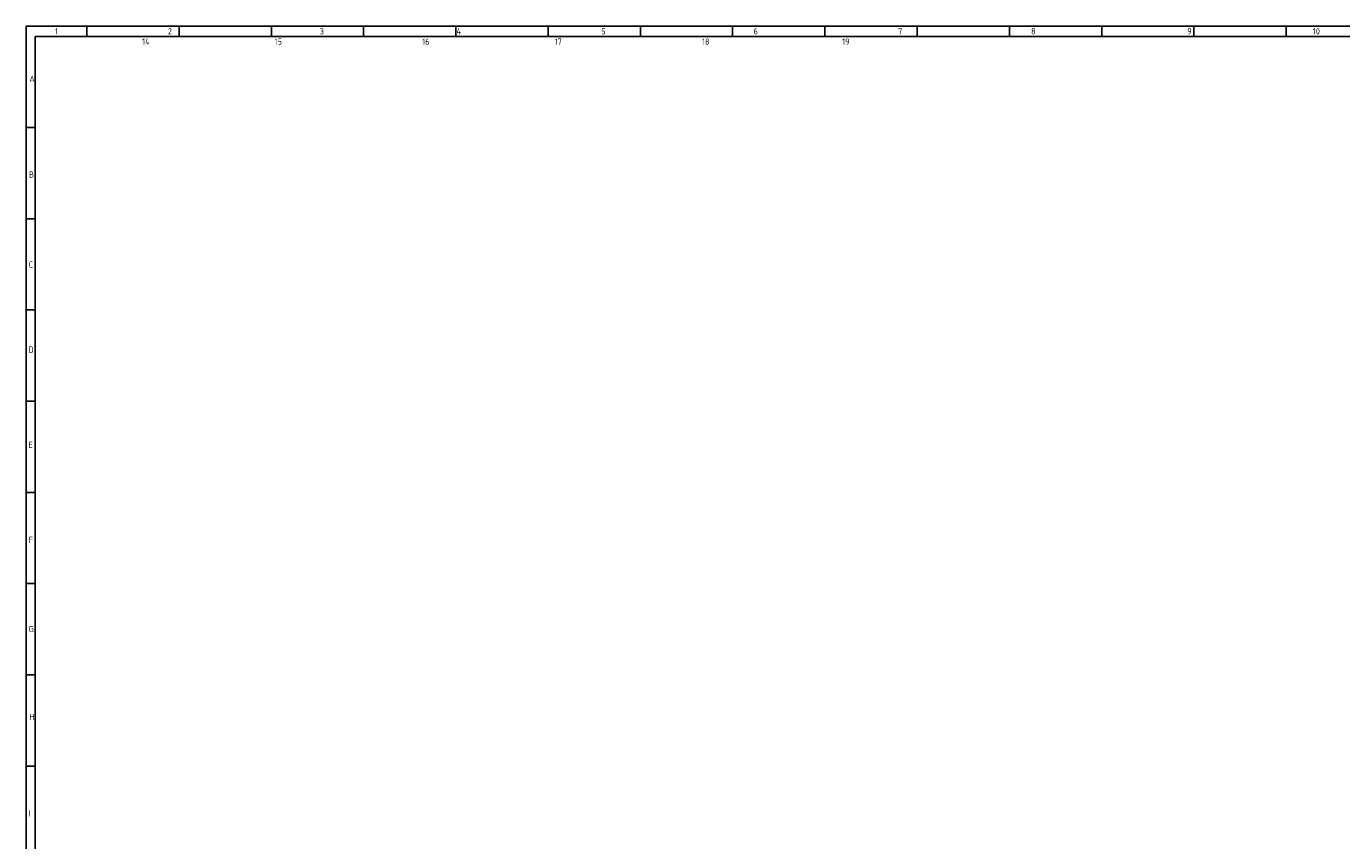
# Model space of a CAD drawing. Header units: millimetres. Extents: x 25 to 1167, y 11 to 816.
# Tile 5 of 10: x 25 to 660, y 424 to 816. Entities that reach past the tile are written whole.
import ezdxf

# ---------------------------------------------------------------- set-up
doc = ezdxf.new("R2010")
doc.units = ezdxf.units.MM
doc.layers.add('Default', color=7, linetype='Continuous')

msp = doc.modelspace()

# ---------------------------------------------------------------- linework, layer by layer
at = {"layer": 'Default', "color": 7, "linetype": 'Continuous'}
for p, q in [((25.309, 816.462), (25.309, 19.609)), ((25.309, 816.462), (1167.015, 816.462)), ((54.515, 811.619), (54.515, 816.462)), ((99.015, 811.619), (99.015, 816.462)), ((143.515, 811.619), (143.515, 816.462)), ((188.015, 811.619), (188.015, 816.462)), ((188.015, 814.041), (188.015, 811.619)), ((232.515, 811.619), (232.515, 816.462)), ((277.015, 811.619), (277.015, 816.462)), ((321.515, 811.619), (321.515, 816.462)), ((366.015, 811.619), (366.015, 816.462)), ((410.515, 811.619), (410.515, 816.462)), ((410.515, 813.254), (410.515, 811.619)), ((455.015, 811.619), (455.015, 816.462)), ((499.515, 811.619), (499.515, 816.462)), ((544.015, 811.619), (544.015, 816.462)), ((588.515, 811.619), (588.515, 816.462)), ((588.515, 814.041), (588.515, 811.619)), ((633.015, 811.619), (633.015, 816.462)), ((29.578, 327.609), (29.578, 811.619)), ((29.578, 811.619), (1167.015, 811.619)), ((29.578, 767.609), (25.309, 767.609)), ((29.578, 723.609), (25.309, 723.609)), ((29.578, 679.609), (25.309, 679.609)), ((29.578, 635.609), (25.309, 635.609)), ((29.578, 591.609), (25.309, 591.609)), ((29.578, 547.609), (25.309, 547.609)), ((27.443, 547.609), (29.578, 547.609)), ((29.578, 503.609), (25.309, 503.609)), ((29.578, 459.609), (25.309, 459.609)), ((27.443, 459.609), (29.578, 459.609))]:
    msp.add_line(p, q, dxfattribs=at)

# ---------------------------------------------------------------- texts
at = {"layer": 'Default', "char_height": 3, "attachment_point": 1}
for s, insert, width in [('{\\fSolid Edge ISO|b1||i0||c0|p34;\\C7;\\H3.;\\W0.94;1                             2                                       3                                   4                                     5                                       6                                     7                                  8                                        9                                10                                        11                                 12                                    13                                        14                                 15                                     16                                 17                                     18                                   19}', (39.119, 815.581), 793.50001), ('{\\fSolid Edge ISO|b1||i0||c0|p34;\\C7;\\H3.;\\W1.;A}', (26.773, 792.565), 1.63637), ('{\\fSolid Edge ISO|b1||i0||c0|p34;\\C7;\\H3.;\\W1.;B}', (26.561, 746.471), 1.70456), ('{\\fSolid Edge ISO|b1||i0||c0|p34;\\C7;\\H3.;\\W1.;C}', (26.456, 703.02), 1.56819), ('{\\fSolid Edge ISO|b1||i0||c0|p34;\\C7;\\H3.;\\W1.;D}', (26.35, 662), 1.77274), ('{\\fSolid Edge ISO|b1||i0||c0|p34;\\C7;\\H3.;\\W1.;E}', (26.35, 616.012), 1.63637), ('{\\fSolid Edge ISO|b1||i0||c0|p34;\\C7;\\H3.;\\W1.;F}', (26.456, 570.236), 1.56819), ('{\\fSolid Edge ISO|b1||i0||c0|p34;\\C7;\\H3.;\\W1.;G}', (26.449, 527.181), 1.77274), ('{\\fSolid Edge ISO|b1||i0||c0|p34;\\C7;\\H3.;\\W1.;H}', (26.802, 484.726), 1.84092), ('{\\fSolid Edge ISO|b1||i0||c0|p34;\\C7;\\H3.;\\W1.;I}', (26.273, 438.22), 1.77274)]:
    msp.add_mtext(s, dxfattribs=dict(at, insert=insert, width=width))

doc.saveas('drawing.dxf')
